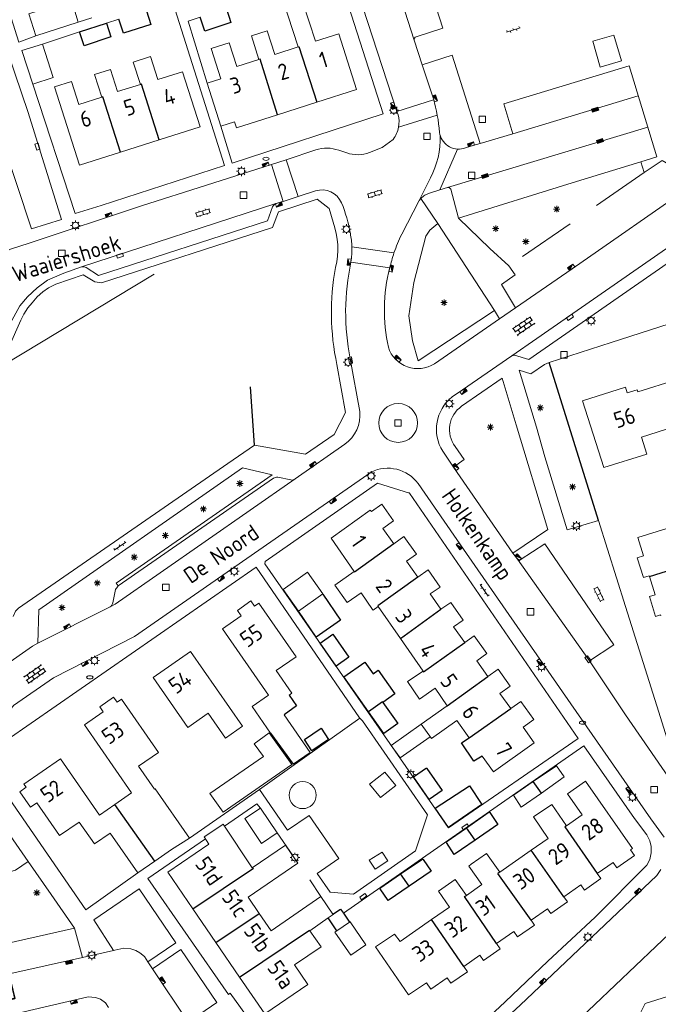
# Model space of a CAD drawing. Extents: x 168769 to 512904, y 516715 to 1559940.
# Tile 148 of 256: x 169766 to 169865, y 520023 to 520176. Entities that reach past the tile are written whole.
import ezdxf

# ---------------------------------------------------------------- set-up
doc = ezdxf.new("R2010")
doc.units = 0
doc.header["$MEASUREMENT"] = 0
doc.linetypes.add('LP', pattern=[14, 9, -5])
doc.layers.get('0').update_dxf_attribs({"linetype": 'CONTINUOUS'})
for name, color, linetype, lineweight in [('B01_HOOFDGEBOUW', 10, 'CONTINUOUS', 0), ('B02_bijgebouw', 12, 'CONTINUOUS', 0), ('B07_scheidingsmuur', 14, 'CONTINUOUS', 25), ('Q04_wegmarkering', 7, 'CONTINUOUS', 0), ('Q21_LANTAARNPAAL', 7, 'CONTINUOUS', 18), ('Q23_kolk', 7, 'CONTINUOUS', 18), ('Q26_BOOM', 7, 'CONTINUOUS', 18), ('Q28_rioolput', 7, 'CONTINUOUS', 18), ('Q92_BRANDKRAAN', 7, 'CONTINUOUS', 0), ('Q96_STRAATKOLK', 7, 'CONTINUOUS', 0), ('Q97_TROTTOIRKOLK', 7, 'CONTINUOUS', 0), ('S02_symb_open_verh', 7, 'CONTINUOUS', 13), ('T03_HEK', 34, 'CONTINUOUS', 0), ('T05_SCHUTTING', 7, 'CONTINUOUS', 25), ('T51_CULTUURSCHEIDING', 3, 'CONTINUOUS', 0), ('V00_kant_verharding', 252, 'CONTINUOUS', 0), ('V11_VERKEERSDREMPEL', 7, 'CONTINUOUS', 0)]:
    doc.layers.add(name, color=color, linetype=linetype, lineweight=lineweight)
for name, color, linetype in [('B11_dakrand_hoofdgebouw', 20, 'CONTINUOUS'), ('B14_dakrand_bijgebouw', 30, 'CONTINUOUS'), ('T20_TALUD', 34, 'CONTINUOUS'), ('Z02_Huisnummer', 253, 'CONTINUOUS'), ('Z06_STRAATNAAM', 7, 'CONTINUOUS')]:
    doc.layers.add(name, color=color, linetype=linetype)
doc.styles.add('ISOCP', font='isocp.shx', dxfattribs={"height": 1.8})

# ---------------------------------------------------------------- blocks, each defined once
blk = doc.blocks.new('Q21')
at = {"color": 0}
for points in [[(-1.5, 0), (-1, 0)], [(-1.06, 1.06), (-0.71, 0.71)], [(0, 1.5), (0, 1)], [(1.06, 1.06), (0.71, 0.71)], [(1.5, 0), (1, 0)], [(-1.06, -1.06), (-0.71, -0.71)], [(0, -1.5), (0, -1)], [(1.06, -1.06), (0.71, -0.71)]]:
    blk.add_lwpolyline(points, dxfattribs=at)
blk.add_circle((0, 0), 1, dxfattribs=at)
blk = doc.blocks.new('Q26')
at = {"color": 0}
for p, q in [((-1, 0), (1, 0)), ((-0.7, 0.7), (0.7, -0.7)), ((0.7, 0.7), (-0.7, -0.7)), ((0, 1), (0, -1))]:
    blk.add_line(p, q, dxfattribs=at)
blk = doc.blocks.new('Q28')
at = {"color": 0}
blk.add_lwpolyline([(1, 1), (1, -1), (-1, -1), (-1, 1)], close=True, dxfattribs=at)
blk = doc.blocks.new('Q23')
at = {"color": 0}
blk.add_lwpolyline([(0.99, -0.5), (-0.99, -0.5), (-0.99, 0.5), (0.99, 0.5), (0.99, -0.5)], dxfattribs=at)
blk = doc.blocks.new('Q97')
blk.add_hatch(color=256).paths.add_polyline_path([(-1, 1), (-1, 0), (1, 1)])
blk.add_line((1, 1), (-1, 0))
at = {"color": 0}
for points in [[(-1, 0), (-1, 1), (1, 1), (1, 0), (-1, 0)], [(0, 0.8), (0, 1)]]:
    blk.add_lwpolyline(points, dxfattribs=at)
blk = doc.blocks.new('Q96')
for p, q in [((-1, 0.88), (1, 0.88)), ((-1, 0.75), (1, 0.75)), ((-1, 0.63), (1, 0.63)), ((-1, 0.5), (1, 0.5)), ((-1, 0.38), (1, 0.38)), ((-1, 0.25), (1, 0.25)), ((-1, 0.12), (1, 0.12))]:
    blk.add_line(p, q)
at = {"color": 0}
blk.add_lwpolyline([(1, 1), (1, 0), (-1, 0), (-1, 1), (1, 1)], dxfattribs=at)
blk = doc.blocks.new('Q92')
at = {"color": 0}
blk.add_ellipse((0, 0), major_axis=(-0.991, 0), ratio=0.499983, start_param=1.570796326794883, end_param=7.853981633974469, dxfattribs=at)
blk = doc.blocks.new('S026')
for p, q in [((0, 0), (4.4, 0)), ((0.2, 0.5), (0.2, 0)), ((1.2, 0), (1.2, -0.5)), ((2.2, 0.5), (2.2, 0)), ((3.2, 0), (3.2, -0.5)), ((4.2, 0.5), (4.2, 0))]:
    blk.add_line(p, q)
blk = doc.blocks.new('S024')
at = {"color": 0}
for p, q in [((0, 1.2), (6.7, 1.2)), ((0, 0), (6.7, 0)), ((0.2, 1.2), (0.2, 0)), ((1.25, 1.5), (1.25, 1.2)), ((1.25, 0), (1.25, -1.2)), ((2.3, 1.2), (2.3, 0)), ((3.35, 1.5), (3.35, 1.2)), ((3.35, 0), (3.35, -1.2)), ((4.4, 1.2), (4.4, 0)), ((5.45, 1.5), (5.45, 1.2)), ((5.45, 0), (5.45, -1.2)), ((6.5, 1.2), (6.5, 0)), ((0, -1.2), (6.7, -1.2)), ((0.2, -1.2), (0.2, -1.5)), ((2.3, -1.2), (2.3, -1.5)), ((4.4, -1.2), (4.4, -1.5)), ((6.5, -1.2), (6.5, -1.5))]:
    blk.add_line(p, q, dxfattribs=at)
blk = doc.blocks.new('S022')
at = {"color": 0}
for p, q in [((0.01, 1.15), (0.31, 1.15)), ((0.31, -2.3), (0.31, 2.3)), ((0.31, 2.1), (1.51, 2.1)), ((0.31, 0), (1.51, 0)), ((1.51, -2.3), (1.51, 2.3)), ((1.51, 1.05), (1.81, 1.05)), ((0.01, -1.15), (0.31, -1.15)), ((0.31, -2.1), (1.51, -2.1)), ((1.51, -1.05), (1.81, -1.05))]:
    blk.add_line(p, q, dxfattribs=at)

msp = doc.modelspace()

# ---------------------------------------------------------------- linework, layer by layer
at = {"layer": 'B01_HOOFDGEBOUW'}
for p, q in [((169788.76, 520043.2), (169795.15, 520047.58)), ((169792.67, 520037.5), (169788.76, 520043.2))]:
    msp.add_line(p, q, dxfattribs=at)
for points in [[(169806.12, 520180.52), (169812.57, 520182.58), (169813.53, 520179.6), (169809.78, 520178.4), (169811.72, 520172.37), (169815.36, 520173.53), (169818.12, 520164.88), (169811.92, 520162.9)], [(169809.01, 520171.48), (169806.66, 520178.83)], [(169802.93, 520169.53), (169801.76, 520173.2), (169804.21, 520173.98), (169805.38, 520170.32), (169809.01, 520171.48)], [(169797.01, 520166.54), (169795.51, 520171.24), (169798.29, 520172.13), (169799.48, 520168.43), (169802.93, 520169.53)], [(169784.51, 520165.65), (169783.4, 520169.13), (169786.08, 520169.98), (169787.22, 520166.41), (169791.04, 520167.63), (169793.78, 520159.04), (169787.45, 520157.03)], [(169778.5, 520163.67), (169777.39, 520167.18), (169779.87, 520167.98), (169780.97, 520164.53), (169784.51, 520165.65)], [(169794.88, 520165.84), (169797.01, 520166.54)], [(169781.41, 520155.1), (169775.06, 520153.08), (169771.17, 520165.25), (169773.82, 520166.09), (169774.95, 520162.54), (169778.5, 520163.67)], [(169797.03, 520159.18), (169794.88, 520165.84)], [(169811.92, 520162.9), (169805.8, 520160.94)], [(169805.8, 520160.94), (169799.45, 520158.91), (169799.16, 520159.82)], [(169799.16, 520159.82), (169797.03, 520159.18)], [(169787.45, 520157.03), (169781.41, 520155.1)], [(169856.53, 520106.09), (169863.21, 520108.21), (169862.37, 520110.85), (169869.86, 520113.23), (169867.79, 520119.75), (169861.83, 520117.86), (169861.72, 520118.2), (169860.16, 520117.7), (169859.89, 520118.58), (169853.23, 520116.46), (169856.53, 520106.09)], [(169817.72, 520089.96), (169814.15, 520095.11), (169820.21, 520099.49), (169820.44, 520099.26), (169822.01, 520100.39), (169823.84, 520097.83), (169822.17, 520096.64), (169823.88, 520094.26)], [(169870.95, 520094.81), (169870.03, 520097.77), (169861.82, 520095.21), (169862.7, 520092.38), (169861.73, 520092.08), (169862.69, 520089.01), (169863.59, 520089.29), (169863.62, 520089.18)], [(169823.88, 520094.26), (169825.48, 520095.38), (169827.42, 520092.65), (169825.88, 520091.55), (169827.64, 520089.05)], [(169817.72, 520089.96), (169814.74, 520087.82), (169816.67, 520085.11), (169818.8, 520086.64)], [(169827.64, 520089.05), (169829.24, 520090.2), (169831.11, 520087.54), (169829.57, 520086.46), (169831.22, 520084.09)], [(169863.62, 520089.18), (169864.52, 520086.32), (169863.62, 520086.04), (169864.59, 520082.97), (169865.36, 520083.21), (169865.4, 520083.08)], [(169802.93, 520085.01), (169802.27, 520084.54), (169801.7, 520085.37), (169799.58, 520083.89), (169800.15, 520083.07), (169797.25, 520081.06)], [(169818.8, 520086.64), (169820.6, 520084.04)], [(169831.22, 520084.09), (169832.75, 520085.15), (169834.7, 520082.39), (169833.18, 520081.33), (169834.92, 520078.9)], [(169802.93, 520085.01), (169808.7, 520076.71), (169805.63, 520074.58), (169808.07, 520071.06), (169807.61, 520070.74)], [(169820.6, 520084.04), (169820.67, 520083.95), (169821.49, 520084.52)], [(169821.49, 520084.52), (169824.94, 520079.55)], [(169804.74, 520064.81), (169801.86, 520068.95), (169804.43, 520070.73), (169797.25, 520081.06)], [(169828.46, 520074.46), (169824.94, 520079.55)], [(169834.92, 520078.9), (169836.39, 520079.95), (169838.35, 520077.21), (169836.78, 520076.08), (169838.53, 520073.63)], [(169792.3, 520077.5), (169786.49, 520073.46), (169791.88, 520065.72), (169795.04, 520067.92), (169797.74, 520064.04), (169800.39, 520065.89), (169792.3, 520077.5)], [(169828.46, 520074.46), (169826.05, 520072.84)], [(169838.53, 520073.63), (169840.1, 520074.75), (169841.97, 520072.14), (169840.39, 520071.01), (169842.09, 520068.64)], [(169830.3, 520071.81), (169827.89, 520070.11), (169826.05, 520072.84)], [(169832.2, 520069.07), (169830.3, 520071.81)], [(169781.57, 520070.09), (169780.91, 520069.63), (169780.35, 520070.42), (169778.19, 520068.92), (169778.74, 520068.13), (169775.83, 520066.1)], [(169786.68, 520056.1), (169784.2, 520059.68), (169787.3, 520061.83), (169781.57, 520070.09)], [(169835.62, 520064.08), (169833.67, 520066.82), (169829.73, 520064.01), (169828.17, 520066.2), (169832.2, 520069.07)], [(169842.09, 520068.64), (169843.64, 520069.74), (169845.65, 520066.94), (169843.99, 520065.74), (169845.72, 520063.31), (169839.39, 520058.8), (169837.65, 520061.23)], [(169806.84, 520067.66), (169810.9, 520061.81), (169808.28, 520060)], [(169775.83, 520066.1), (169783.15, 520055.54), (169780.54, 520053.73)], [(169780.54, 520053.73), (169778.15, 520052.07), (169772.08, 520060.83), (169766.41, 520056.9), (169766.74, 520056.43)], [(169768.4, 520054.02), (169767.41, 520053.34), (169765.78, 520055.72), (169766.74, 520056.43)], [(169786.68, 520056.1), (169786.81, 520056.2), (169792.15, 520048.53)], [(169855.52, 520043.02), (169857.99, 520044.75), (169858.57, 520043.92), (169861.31, 520045.82), (169860.69, 520046.72), (169860.98, 520046.92), (169853.7, 520057.38), (169850.87, 520055.42), (169853.16, 520052.13), (169850.72, 520050.43)], [(169768.4, 520054.02), (169771.95, 520048.91), (169775, 520051.02), (169777.36, 520047.61), (169779.81, 520049.31), (169784.11, 520043.12)], [(169847.91, 520048.47), (169845.62, 520051.82), (169848.44, 520053.76), (169850.72, 520050.43)], [(169801.25, 520039.33), (169808.98, 520044.63), (169807.08, 520047.43), (169801.87, 520043.92), (169797.38, 520050.66), (169796.54, 520050.1), (169794.4, 520048.74), (169795.15, 520047.58)], [(169792.15, 520048.53), (169789.34, 520046.76)], [(169847.91, 520048.47), (169845.25, 520046.62)], [(169786.73, 520044.94), (169789.34, 520046.76)], [(169835.94, 520044.46), (169838.31, 520046.1)], [(169838.31, 520046.1), (169840.39, 520043.24)], [(169845.25, 520046.62), (169840.39, 520043.24)], [(169784.11, 520043.12), (169786.73, 520044.94)], [(169835.94, 520044.46), (169835.54, 520044.17), (169837.57, 520041.29)], [(169850.32, 520039.41), (169852.97, 520041.27), (169853.55, 520040.44), (169856.08, 520042.22), (169855.52, 520043.02)], [(169833.43, 520042.1), (169830.83, 520040.27)], [(169833.43, 520042.1), (169835.17, 520039.61)], [(169837.57, 520041.29), (169835.17, 520039.61)], [(169801.25, 520039.33), (169802.98, 520036.8)], [(169812.53, 520039.45), (169804.82, 520034.11)], [(169813.7, 520036.13), (169814.45, 520036.66), (169814.41, 520036.71), (169812.53, 520039.45)], [(169830.83, 520040.27), (169832.55, 520037.79)], [(169845.23, 520035.75), (169847.79, 520037.53), (169848.31, 520036.78), (169850.89, 520038.6), (169850.32, 520039.41)], [(169832.55, 520037.79), (169829.78, 520035.87)], [(169796.24, 520032.28), (169792.67, 520037.5)], [(169802.98, 520036.8), (169804.82, 520034.11)], [(169810.87, 520034.12), (169813.7, 520036.13)], [(169829.78, 520035.87), (169824.86, 520032.44)], [(169839.87, 520032.15), (169842.53, 520034.01), (169843.12, 520033.16), (169845.75, 520035), (169845.23, 520035.75)], [(169812.6, 520031.63), (169810.87, 520034.12)], [(169824.86, 520032.44), (169824.03, 520033.6), (169821.03, 520031.6)], [(169799.93, 520026.9), (169796.24, 520032.28)], [(169810.53, 520025.78), (169808.46, 520028.8), (169812.6, 520031.63)], [(169821.03, 520031.6), (169826.19, 520024.18)], [(169834.8, 520028.57), (169837.27, 520030.3), (169837.83, 520029.5), (169840.45, 520031.33), (169839.87, 520032.15)], [(169829, 520026.02), (169829.67, 520025.06), (169832.18, 520026.81), (169832.78, 520025.95), (169835.37, 520027.76), (169834.8, 520028.57)], [(169876.96, 520025.26), (169873.38, 520027.05), (169870.32, 520026.09), (169869.12, 520023.69), (169867.75, 520023.26), (169866.43, 520023.92), (169862.96, 520022.82), (169861.76, 520020.44), (169858.31, 520019.35), (169857.13, 520016.99), (169857.7, 520015.18), (169858.99, 520013.81), (169859.46, 520012.32), (169858.8, 520011), (169858.12, 520010.79), (169857.51, 520009.58), (169858.64, 520005.98), (169859.72, 520005.44), (169860.66, 520002.45), (169861.9, 520002.19), (169866.86, 520003.76)], [(169810.53, 520025.78), (169803.84, 520021.19), (169799.93, 520026.9)], [(169829, 520026.02), (169826.19, 520024.18)]]:
    msp.add_lwpolyline(points, dxfattribs=at)
msp.add_lwpolyline([(169804.53, 520064.87), (169808.06, 520059.94), (169797.4, 520052.54), (169795.32, 520055.43), (169803.63, 520061.2), (169802.19, 520063.16)], close=True, dxfattribs=at)
at = {"layer": 'B02_bijgebouw'}
for points in [[(169768.28, 520173.2), (169767.16, 520176.63), (169773.78, 520178.74), (169774.84, 520175.3)], [(169774.84, 520175.3), (169768.28, 520173.2)], [(169859.27, 520169.29), (169855.98, 520168.35), (169854.81, 520172.36), (169858.1, 520173.31), (169859.27, 520169.29)], [(169767.8, 520165.68), (169766.09, 520170.91), (169769.28, 520171.9)], [(169769.28, 520171.9), (169770.95, 520166.71), (169767.8, 520165.68)], [(169806.7, 520087.17), (169809.08, 520083.77), (169812.88, 520086.46), (169810.5, 520089.86), (169806.7, 520087.17)], [(169828.17, 520066.2), (169823.49, 520062.93), (169824.87, 520060.97), (169829.56, 520064.25)], [(169845.58, 520057.31), (169849.16, 520059.77)], [(169849.16, 520059.77), (169850.36, 520058.02), (169846.83, 520055.51)], [(169842.5, 520055.2), (169845.58, 520057.31)], [(169846.83, 520055.51), (169843.71, 520053.31), (169842.5, 520055.2)], [(169805.78, 520049.35), (169803.31, 520047.7), (169800.73, 520051.54), (169803.2, 520053.19)], [(169803.2, 520053.19), (169805.78, 520049.35)], [(169817.01, 520035.47), (169817.09, 520035.52), (169819.55, 520031.95), (169817.2, 520030.34), (169814.74, 520033.91), (169815.03, 520034.11)], [(169817.01, 520035.47), (169815.03, 520034.11)]]:
    msp.add_lwpolyline(points, dxfattribs=at)
at = {"layer": 'B07_scheidingsmuur'}
msp.add_line((169792.67, 520037.5), (169802.1, 520043.83), dxfattribs=at)
for points in [[(169809.01, 520171.48), (169809.15, 520171.53), (169811.92, 520162.9)], [(169805.8, 520160.94), (169803.11, 520169.58), (169802.93, 520169.53)], [(169787.45, 520157.03), (169784.67, 520165.7), (169784.51, 520165.65)], [(169781.41, 520155.1), (169778.66, 520163.72), (169778.5, 520163.67)], [(169823.88, 520094.26), (169817.8, 520089.84)], [(169863.62, 520089.18), (169871.9, 520091.77)], [(169817.8, 520089.84), (169817.72, 520089.96)], [(169827.64, 520089.05), (169821.42, 520084.62)], [(169821.42, 520084.62), (169821.49, 520084.52)], [(169824.94, 520079.55), (169831.22, 520084.09)], [(169828.53, 520074.36), (169834.92, 520078.9)], [(169828.46, 520074.46), (169828.53, 520074.36)], [(169832.2, 520069.07), (169838.53, 520073.63)], [(169822.18, 520069.59), (169822.12, 520069.68), (169819.97, 520068.14)], [(169835.62, 520064.08), (169842.09, 520068.64)], [(169804.74, 520064.81), (169808.28, 520060)], [(169846.83, 520055.51), (169845.58, 520057.31)], [(169786.73, 520044.94), (169780.54, 520053.73)], [(169836.52, 520048.18), (169835.17, 520050.11)], [(169850.72, 520050.43), (169850.48, 520050.26)], [(169850.48, 520050.26), (169855.52, 520043.02)], [(169850.32, 520039.41), (169845.25, 520046.62)], [(169826.26, 520041.03), (169824.96, 520042.94)], [(169840.39, 520043.24), (169840.09, 520043.04)], [(169845.23, 520035.75), (169840.09, 520043.04)], [(169834.9, 520039.43), (169835.17, 520039.61)], [(169839.87, 520032.15), (169834.9, 520039.43)], [(169796.24, 520032.28), (169802.98, 520036.8)], [(169834.8, 520028.57), (169829.78, 520035.87)], [(169799.93, 520026.9), (169810.8, 520034.23)], [(169810.8, 520034.23), (169810.87, 520034.12)]]:
    msp.add_lwpolyline(points, dxfattribs=at)
at = {"layer": 'B11_dakrand_hoofdgebouw'}
for points in [[(169807.61, 520070.74), (169808.76, 520069.06), (169806.84, 520067.66)], [(169837.65, 520061.23), (169836.33, 520060.47), (169834.42, 520063.3), (169835.62, 520064.08)]]:
    msp.add_lwpolyline(points, dxfattribs=at)
at = {"layer": 'B14_dakrand_bijgebouw'}
for p, q in [((169812.84, 520086.43), (169815.63, 520082.39)), ((169811.84, 520079.77), (169809.08, 520083.77)), ((169815.63, 520082.39), (169811.84, 520079.77))]:
    msp.add_line(p, q, dxfattribs=at)
for points in [[(169785.47, 520177.1), (169786.13, 520174.95), (169781.88, 520173.59), (169781.18, 520175.81)], [(169797.87, 520177.41), (169798.57, 520175.27), (169794.51, 520173.95), (169793.78, 520176.1)], [(169779.22, 520175.17), (169779.93, 520173.02), (169775.77, 520171.65), (169775.04, 520173.83)], [(169775.04, 520173.83), (169779.22, 520175.17)], [(169814.95, 520075.25), (169812.45, 520078.8), (169814.43, 520080.19), (169816.92, 520076.65), (169814.95, 520075.25)], [(169819.97, 520068.14), (169816.13, 520073.58), (169819.38, 520075.87), (169820.68, 520074.04), (169821.47, 520074.6), (169824.06, 520070.92), (169822.18, 520069.59)], [(169822.18, 520069.59), (169824.5, 520066.31), (169822.34, 520064.79)], [(169822.34, 520064.79), (169819.97, 520068.14)], [(169813.73, 520063.85), (169811.16, 520062.07), (169810.01, 520063.83), (169812.62, 520065.58), (169813.73, 520063.85)], [(169826.97, 520058.03), (169828.98, 520059.43), (169829.05, 520059.33)], [(169829.05, 520059.33), (169831.39, 520055.89), (169829.38, 520054.54)], [(169829.38, 520054.54), (169826.97, 520058.03)], [(169830.33, 520053.16), (169835.65, 520056.63), (169837.6, 520053.72)], [(169837.6, 520053.72), (169832.41, 520050.15), (169830.33, 520053.16)], [(169835.17, 520050.11), (169838.73, 520052.59), (169838.8, 520052.49)], [(169838.8, 520052.49), (169840.06, 520050.65), (169836.52, 520048.18)], [(169832.07, 520047.82), (169832.01, 520047.92), (169835.17, 520050.11)], [(169836.52, 520048.18), (169834.4, 520046.75), (169833.29, 520045.99), (169832.07, 520047.82)], [(169824.96, 520042.94), (169828.4, 520045.3), (169828.47, 520045.21)], [(169828.47, 520045.21), (169829.71, 520043.38), (169826.26, 520041.03)], [(169821.8, 520040.65), (169821.74, 520040.74), (169824.96, 520042.94)], [(169826.26, 520041.03), (169823, 520038.81), (169821.8, 520040.65)], [(169814.41, 520036.71), (169815.63, 520037.48), (169816.06, 520036.86)], [(169816.06, 520036.86), (169817.01, 520035.47)], [(169815.03, 520034.11), (169813.7, 520036.13)]]:
    msp.add_lwpolyline(points, dxfattribs=at)
at = {"layer": 'Q04_wegmarkering'}
for points in [[(169813.91, 520213.5), (169827.08, 520172.54)], [(169842.4, 520157.99), (169861.89, 520163.89)], [(169832.24, 520149.61), (169863.36, 520159.02)], [(169842.25, 520123.48), (169846.11, 520126.17), (169872.54, 520144.52), (169878.67, 520148.8)], [(169775.38, 520137.3), (169805.58, 520147.12)], [(169808.59, 520104.35), (169780.59, 520084.89), (169779.8, 520084.47)], [(169843.12, 520091.87), (169854.29, 520076.09)], [(169746.44, 520023.47), (169775.49, 520029.94)]]:
    msp.add_lwpolyline(points, dxfattribs=at)
at = {"layer": 'T03_HEK', "linetype": 'LP'}
msp.add_lwpolyline([(169862.83, 520151.94), (169841.79, 520137.47)], dxfattribs=at)
at = {"layer": 'T05_SCHUTTING'}
msp.add_lwpolyline([(169802.25, 520109.59), (169801.61, 520118.67)], dxfattribs=at)
at = {"layer": 'T20_TALUD'}
msp.add_lwpolyline([(169855.71, 520097.86), (169848.03, 520122.41)], dxfattribs=at)
at = {"layer": 'T51_CULTUURSCHEIDING'}
for points in [[(169839.55, 520130.49), (169827.69, 520122.69), (169826.78, 520125.79), (169826.21, 520129.7), (169827.02, 520134.86), (169828.85, 520142.07), (169829.52, 520143), (169830.75, 520144.02)], [(169763.14, 520121.97), (169786.65, 520136.16)], [(169803.02, 520056.07), (169818.64, 520067.14)], [(169767.06, 520044.9), (169765.08, 520043.52), (169764.21, 520043.27), (169763.5, 520043.28), (169762.8, 520043.55), (169757.94, 520046.42)]]:
    msp.add_lwpolyline(points, dxfattribs=at)
at = {"layer": 'V00_kant_verharding'}
for p, q in [((169802.62, 520053.85), (169797.56, 520050.38)), ((169802.62, 520053.85), (169803.2, 520053.19)), ((169785.68, 520042.24), (169794.64, 520048.38))]:
    msp.add_line(p, q, dxfattribs=at)
for points in [[(169827.36, 520173.05), (169831.52, 520174.38), (169818.48, 520214.97)], [(169784.08, 520200.71), (169782.41, 520205.7), (169804.64, 520212.54), (169805.19, 520212.3), (169805.98, 520211.59), (169810.05, 520199.05), (169822.22, 520161.07), (169798.79, 520153.42), (169797.03, 520159.18)], [(169787.14, 520179.24), (169788.97, 520179.79), (169780.82, 520205.18), (169757.46, 520197.89), (169765.61, 520172.22), (169768.28, 520173.2)], [(169811.54, 520200.89), (169824.38, 520161.43)], [(169756.1, 520173.46), (169757.41, 520173.61), (169757.74, 520173.44), (169763.07, 520156.82), (169767.57, 520143.21), (169772.27, 520144.65), (169767.08, 520161.26), (169759.73, 520182.87), (169759.14, 520184.81)], [(169785.47, 520177.1), (169789.53, 520178.38), (169797.57, 520153.04), (169778.41, 520146.81), (169774.37, 520145.61), (169767.8, 520165.68)], [(169774.84, 520175.3), (169776.97, 520176)], [(169779.22, 520175.17), (169781.18, 520175.81)], [(169794.88, 520165.84), (169791.91, 520175.48), (169793.78, 520176.1)], [(169769.28, 520171.9), (169775.04, 520173.83)], [(169830.05, 520163.41), (169828.3, 520168.71), (169827.08, 520172.54)], [(169837.32, 520156.49), (169832.99, 520170.21), (169828.3, 520168.71)], [(169862.3, 520153.64), (169864.76, 520154.39), (169860.48, 520168.52), (169841, 520162.64), (169842.4, 520157.99), (169837.32, 520156.49)], [(169837.32, 520156.49), (169835.96, 520156.08), (169834.72, 520155.71)], [(169784.66, 520146.77), (169804.91, 520153.2)], [(169851.62, 520150.33), (169862.3, 520153.64)], [(169870.51, 520150.17), (169869.55, 520151.56), (169865.61, 520153.84), (169862.83, 520151.94), (169862.3, 520153.64)], [(169833.97, 520144.85), (169851.62, 520150.33)], [(169842.81, 520130.95), (169851.6, 520137.01), (169870.51, 520150.17)], [(169830.75, 520144.02), (169828.09, 520147.91)], [(169832.74, 520149.35), (169833.97, 520144.85)], [(169784.66, 520146.77), (169767.2, 520140.98), (169764.32, 520140.03), (169762.92, 520139.39), (169761.99, 520138.77), (169761.21, 520137.84), (169757.92, 520128.45), (169757.75, 520128.29), (169752.25, 520129.91)], [(169838.83, 520140.16), (169833.97, 520144.85)], [(169839.55, 520130.49), (169830.75, 520144.02)], [(169838.83, 520140.16), (169841.79, 520137.47)], [(169772.59, 520136.33), (169775.38, 520137.3)], [(169841.79, 520137.47), (169842.78, 520136.04)], [(169764.52, 520128.94), (169765.76, 520131.24), (169766.94, 520132.63), (169768.44, 520134.04), (169770.06, 520135.24), (169772.59, 520136.33)], [(169775.59, 520136.05), (169771.35, 520134.61)], [(169840.61, 520134.54), (169842.78, 520136.04)], [(169771.35, 520134.61), (169770.22, 520134.05), (169769.36, 520133.4), (169768.49, 520132.64), (169767.68, 520131.7), (169766.99, 520130.91), (169766.39, 520129.96), (169765.91, 520129.02), (169764.11, 520124.9), (169763.14, 520121.97), (169759.17, 520110.01), (169754.05, 520094.25)], [(169842.81, 520130.95), (169840.61, 520134.54)], [(169840.31, 520129.22), (169839.55, 520130.49)], [(169840.31, 520129.22), (169842.81, 520130.95)], [(169848.03, 520122.41), (169848.06, 520122.42), (169857.69, 520125.54), (169872.67, 520130.34), (169878.6, 520111.17)], [(169830.21, 520122.21), (169840.31, 520129.22)], [(169848.03, 520122.41), (169847.32, 520122.12), (169845.21, 520120.68), (169843.37, 520121.22), (169846.07, 520112.39), (169847.36, 520107.78)], [(169764.76, 520082.95), (169765.12, 520083.79), (169765.57, 520084.25), (169798.1, 520106.72), (169802.25, 520109.59)], [(169810.19, 520108.18), (169802.25, 520109.59)], [(169847.36, 520107.78), (169850.84, 520096.42), (169855.71, 520097.86), (169859.93, 520084.52), (169865.11, 520068.08), (169867.65, 520059.96), (169868.33, 520058.82), (169882.8, 520063.4), (169891.62, 520066.22), (169889.92, 520071.07)], [(169768.57, 520078.79), (169768.7, 520083.97), (169800.37, 520106.04), (169804.98, 520104.98), (169780.77, 520088.16), (169781.08, 520087.7)], [(169833.2, 520106.19), (169842.4, 520092.8)], [(169803.88, 520091.53), (169821.36, 520103.66), (169826.31, 520102.13)], [(169827.68, 520103.64), (169834.72, 520093.42)], [(169826.26, 520102.21), (169826.31, 520102.13)], [(169826.31, 520102.13), (169852.55, 520064)], [(169842.4, 520092.8), (169847.85, 520096.47)], [(169865.9, 520048.64), (169863.82, 520051.49), (169851.41, 520069.36), (169834.72, 520093.42)], [(169870.19, 520052.82), (169859.92, 520067.69), (169854.29, 520076.09), (169858.08, 520078.53), (169847.38, 520094.26), (169843.52, 520091.76), (169843.12, 520091.87), (169842.41, 520092.78), (169842.4, 520092.8)], [(169803.88, 520091.53), (169803.85, 520091.14), (169832.39, 520050.09)], [(169784.11, 520043.12), (169776.01, 520037.39), (169759.72, 520060.97), (169802.5, 520090.63), (169818.55, 520067.23)], [(169707.62, 520036.46), (169748.08, 520064.62), (169767.73, 520078.35), (169768.57, 520078.79)], [(169818.64, 520067.14), (169819.04, 520066.72), (169829.14, 520052.13), (169827.26, 520046.55), (169817.62, 520039.83), (169813.98, 520040.12), (169811.98, 520043.03), (169815.33, 520045.34), (169810.74, 520052.03), (169807.36, 520049.77), (169803.02, 520056.07)], [(169818.64, 520067.14), (169818.55, 520067.23)], [(169832.39, 520050.09), (169852.55, 520064)], [(169816.06, 520036.86), (169853.43, 520062.84)], [(169853.43, 520062.84), (169861.31, 520051.56), (169863.21, 520049), (169863.71, 520048.08), (169863.89, 520047.22), (169863.89, 520046.23), (169863.7, 520045.19), (169863.21, 520044.3), (169855.19, 520036.23), (169847.83, 520029.38), (169841.2, 520023.06), (169833.27, 520015.68), (169832.05, 520015.57)], [(169757.24, 520059.03), (169767.06, 520044.9), (169770.64, 520039.74), (169774.26, 520034.53)], [(169821.81, 520054.84), (169820.13, 520056.92), (169822.51, 520058.78), (169824.19, 520056.7), (169821.81, 520054.84)], [(169792.15, 520048.53), (169803.02, 520056.07)], [(169805.78, 520049.35), (169808.22, 520045.83)], [(169820.09, 520045.08), (169820.98, 520043.71), (169822.96, 520044.96), (169822.07, 520046.33), (169820.09, 520045.08)], [(169832.37, 519978.24), (169835.9, 519975.29), (169845.24, 519985.48), (169846.4, 519987.15), (169847.44, 519988.94), (169847.9, 519990.91), (169847.97, 519992.57), (169847.83, 519993.62), (169845.83, 520000), (169840.71, 520016.29), (169840.59, 520017.57), (169840.71, 520018.51), (169841.06, 520019.39), (169841.48, 520020.19), (169842.25, 520021.35), (169843.55, 520022.55), (169864.8, 520042.68), (169865.39, 520043.62)], [(169785.68, 520042.24), (169798.18, 520024.22), (169798.47, 520024.42), (169806.49, 520013.29)], [(169810.82, 520042.05), (169812.53, 520039.45)], [(169780.35, 520031.04), (169777.27, 520035.84), (169784.32, 520040.65)], [(169784.32, 520040.65), (169790.04, 520032.26), (169785.67, 520029.29)], [(169851.98, 520019.66), (169867.8, 520034.67)], [(169733.7, 520026.41), (169734.73, 520024.74), (169736.29, 520022.83), (169737.07, 520022.13), (169738.17, 520021.72), (169739.03, 520021.69), (169739.75, 520021.76), (169746.44, 520023.47), (169745.48, 520027.99), (169760.7, 520031.45), (169774.26, 520034.53)], [(169774.26, 520034.53), (169775.49, 520029.94), (169780.35, 520031.04)], [(169780.35, 520031.04), (169780.53, 520031.08), (169781.92, 520031.43), (169783.02, 520031.32), (169783.8, 520031.07), (169784.42, 520030.69), (169785.14, 520030.1)], [(169785.14, 520030.1), (169785.67, 520029.29)], [(169786.4, 520028.21), (169790.77, 520031.19), (169796.37, 520022.98)], [(169785.67, 520029.29), (169786.4, 520028.21)], [(169786.4, 520028.21), (169791.92, 520019.9)], [(169776.38, 520023.83), (169762.57, 520020.64), (169760.67, 520020.21), (169753.48, 520018.54), (169750.41, 520017.84), (169748.65, 520017.43)], [(169779.56, 520022.19), (169779.1, 520022.93), (169778.3, 520023.49), (169777.55, 520023.75), (169776.38, 520023.83)], [(169796.37, 520022.98), (169791.92, 520019.9)]]:
    msp.add_lwpolyline(points, dxfattribs=at)
for points in [[(170020.16, 520195.75, 0.20706), (170015.6, 520196.34), (169991.96, 520188.76), (169973.33, 520182.83), (169950.85, 520175.63), (169932.39, 520169.72), (169931.4, 520169.49), (169928.18, 520168.99), (169920.02, 520167.66), (169919.02, 520167.46), (169918.05, 520167.18), (169901.42, 520161.73), (169884.1, 520152.53), (169883.04, 520151.85), (169878.67, 520148.8), (169878.39, 520146.18), (169844.88, 520122.9), (169842.67, 520123.57), (169842.25, 520123.48), (169834.59, 520118.17), (169832.97, 520117.08, 0.384483), (169831.51, 520108.63), (169833.2, 520106.19)], [(169827.08, 520172.54, -0.432762), (169827.36, 520173.05)], [(169831.01, 520158.2, 0.04964), (169830.05, 520163.41)], [(169824.38, 520161.43), (169824.56, 520160.93, -0.109876), (169824.64, 520159.01, -0.118073), (169823.81, 520157.11), (169822.08, 520155.85), (169820.12, 520155.07, -0.180487), (169816.57, 520155.02), (169815.35, 520155.42, 0.167551), (169811.76, 520155.47), (169807.18, 520153.95), (169804.91, 520153.2)], [(169834.72, 520155.71, -0.458677), (169831.01, 520158.2)], [(169828.09, 520147.91, -0.063144), (169828.71, 520148.44), (169829.29, 520148.72), (169831.03, 520149.25), (169832.24, 520149.61, -0.347443), (169832.74, 520149.35)], [(169781.08, 520087.7), (169805.18, 520104.45, -0.181976), (169805.86, 520104.59), (169807.9, 520104.19, 0.227959), (169808.59, 520104.35), (169816.29, 520109.73, 0.270322), (169818.6, 520114.81), (169817.13, 520123, -0.10189), (169817.23, 520138.03, 0.049624), (169817.39, 520140.42, 0.042919), (169817.14, 520142.5, 0.058056), (169815.77, 520147.23, 0.395241), (169811.73, 520149.09), (169809.03, 520148.21), (169806.68, 520147.46), (169805.58, 520147.12, 0.177367), (169805.04, 520146.6), (169804.24, 520144.44), (169777.98, 520135.94), (169776.09, 520137.18, 0.19617), (169775.38, 520137.3)], [(169830.21, 520122.21, -0.486925), (169823.05, 520124.8, -0.117865), (169823.27, 520137.14, -0.024955), (169823.92, 520139.46, -0.033037), (169825.13, 520142.39), (169827.77, 520147.52, -0.037937), (169828.09, 520147.91)], [(169810.19, 520108.18), (169814.62, 520111.26), (169816.38, 520114.68), (169815.05, 520122.13, -0.098486), (169814.84, 520137.2, 0.144713), (169814.49, 520144.22), (169813.85, 520146.39), (169812, 520147.81), (169805.95, 520145.87), (169805.04, 520143.42), (169778.46, 520134.81), (169777.45, 520134.98), (169775.59, 520136.05)], [(169833.2, 520106.19), (169834.85, 520107.35), (169833.45, 520109.4, -0.432344), (169834.44, 520115.62), (169840.75, 520119.98), (169842.93, 520112.77), (169847.85, 520096.47)], [(169827.68, 520103.64, 0.358011), (169820.38, 520105.41), (169783.6, 520079.86), (169771.02, 520073.45), (169764.78, 520069.1, 0.144026), (169764.42, 520068.53), (169764.06, 520066.45, -0.14181), (169763.68, 520065.88), (169731.23, 520043.32, -0.134417), (169730.59, 520043.2), (169728.53, 520043.54, 0.19718), (169727.85, 520043.38), (169727.82, 520043.38)], [(169768.57, 520078.79), (169779.8, 520084.47, 0.206307), (169780.24, 520085.09), (169780.63, 520087.13, -0.094317), (169781.08, 520087.7)], [(169811.83, 520055.2, 0.999763), (169807.62, 520055.2)], [(169807.62, 520055.2, 0.999763), (169811.83, 520055.2)]]:
    msp.add_lwpolyline(points, format="xyb", dxfattribs=at)
at = {"layer": 'V11_VERKEERSDREMPEL'}
for points in [[(169830.09, 520163.26), (169824.38, 520161.43)], [(169830.65, 520160.86), (169824.64, 520159.01)], [(169831.03, 520149.25), (169833.78, 520155.61)], [(169806.68, 520147.46), (169804.91, 520153.2)], [(169809.03, 520148.21), (169807.18, 520153.95)], [(169817.39, 520140.42), (169823.92, 520139.46)], [(169817.23, 520138.03), (169823.27, 520137.14)]]:
    msp.add_lwpolyline(points, dxfattribs=at)
for points in [[(169827.77, 520147.52), (169829.61, 520151.11, 0.123551), (169831.12, 520157.68, 0.123551)], [(169824.57, 520116.06, -1), (169824.57, 520110.02, -1), (169824.57, 520116.06)]]:
    msp.add_lwpolyline(points, format="xyb", dxfattribs=at)

# ---------------------------------------------------------------- block references
at = {"layer": 'Q21_LANTAARNPAAL', "xscale": 0.5, "yscale": 0.5}
for p in [(169823.9, 520161.66), (169800.21, 520152.15), (169774.42, 520143.73), (169816.52, 520143.16), (169854.57, 520128.93), (169816.8, 520122.49), (169832.52, 520116.03), (169820.37, 520104.8), (169852.28, 520097.02), (169799.1, 520089.99), (169777.38, 520076.12), (169846.85, 520075.17), (169826.52, 520058.41), (169860.98, 520054.89), (169808.52, 520045.5), (169854.07, 520033.13), (169776.95, 520030.32)]:
    msp.add_blockref('Q21', p, dxfattribs=at)
at = {"layer": 'Q23_kolk'}
for p, xscale, yscale, rotation in [((169768.51, 520155.97), 0.5, 0.5, 107.6855818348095), ((169781.32, 520139.04), 0.5, 0.5, 18.23056522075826), ((169851.27, 520129.44), 0.5, 0.5, 33.42003119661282), ((169817.17, 520122.76), 0.4999999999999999, 0.4999999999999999, 99.61108688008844), ((169854.07, 520076.32), 0.4999999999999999, 0.4999999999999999, 124.8014232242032), ((169835.02, 520050.25), 0.5, 0.5, 33.28389073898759), ((169819.14, 520039.44), 0.5, 0.5, 35.38740069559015)]:
    msp.add_blockref('Q23', p, dxfattribs=dict(at, xscale=xscale, yscale=yscale, rotation=rotation))
at = {"layer": 'Q26_BOOM', "xscale": 0.5, "yscale": 0.5}
for p in [(169849.22, 520146.27), (169839.73, 520143.24), (169844.42, 520141.22), (169831.71, 520131.74), (169846.66, 520115.38), (169838.91, 520112.38), (169799.96, 520103.62), (169851.68, 520103.1), (169794.3, 520099.67), (169788.39, 520095.55), (169783.55, 520092.18), (169777.81, 520088.17), (169772.32, 520084.34), (169768.42, 520040.02)]:
    msp.add_blockref('Q26', p, dxfattribs=at)
at = {"layer": 'Q28_rioolput', "xscale": 0.5, "yscale": 0.5}
for p in [(169837.67, 520160.24), (169829.06, 520157.57), (169836, 520151.53), (169800.54, 520148.44), (169772.3, 520139.41), (169850.36, 520123.62), (169824.54, 520113.02), (169788.46, 520087.49), (169845.15, 520083.69), (169864.37, 520056.03)]:
    msp.add_blockref('Q28', p, dxfattribs=at)
at = {"layer": 'Q92_BRANDKRAAN', "xscale": 0.5, "yscale": 0.5}
for p in [(169804.04, 520154.08), (169776.65, 520073.51), (169853.24, 520066.45)]:
    msp.add_blockref('Q92', p, dxfattribs=at)
at = {"layer": 'Q96_STRAATKOLK'}
for p, xscale, yscale, rotation in [((169855.27, 520161.49), 0.4999999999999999, 0.4999999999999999, 17.95806274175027), ((169856.02, 520156.62), 0.4999999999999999, 0.4999999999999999, 17.95806274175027), ((169838.14, 520151.17), 0.4999999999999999, 0.4999999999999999, 17.95806274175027), ((169773.35, 520029.46), 0.5, 0.5, 192.552174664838)]:
    msp.add_blockref('Q96', p, dxfattribs=dict(at, xscale=xscale, yscale=yscale, rotation=rotation))
at = {"layer": 'Q97_TROTTOIRKOLK'}
for p, xscale, yscale, rotation in [((169830.05, 520163.41), 0.5, 0.5, 287.0995611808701), ((169824.03, 520162.41), 0.4999999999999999, 0.4999999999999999, 108.680150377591), ((169835.96, 520156.08), 0.4999999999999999, 0.4999999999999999, 17.10040930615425), ((169804.05, 520152.93), 0.5, 0.5, 18.23056522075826), ((169805.99, 520147.22), 0.5000000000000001, 0.5000000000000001, 198.1352589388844), ((169779.67, 520145.11), 0.5, 0.5, 18.17618666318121), ((169817.2, 520137.99), 0.5, 0.5, 82.22319480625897), ((169823.26, 520137.1), 0.5, 0.5, 255.5458516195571), ((169851.6, 520137.01), 0.5, 0.5, 34.801423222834), ((169824.33, 520122.86), 0.5, 0.5, 314.4212744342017), ((169834.59, 520118.17), 0.4999999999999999, 0.4999999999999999, 215.112011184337), ((169811.49, 520106.37), 0.5, 0.5, 35.17203961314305), ((169833.29, 520106.06), 0.5, 0.5, 305.1720396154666), ((169814.28, 520101.14), 0.5, 0.5, 215.1720396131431), ((169834.3, 520094.02), 0.4999999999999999, 0.4999999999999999, 124.8014232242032), ((169843.02, 520092), 0.5, 0.5, 312.1345514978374), ((169796.91, 520089.1), 0.5, 0.5, 214.8967449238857), ((169773.23, 520081.15), 0.5, 0.5, 27.00815025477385), ((169775.76, 520075.86), 0.4999999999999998, 0.4999999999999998, 206.9118270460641), ((169846.81, 520075.98), 0.4999999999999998, 0.4999999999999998, 124.7414674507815), ((169860.63, 520056.09), 0.4999999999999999, 0.4999999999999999, 124.8014232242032), ((169862.02, 520040.03), 0.5, 0.5, 43.47653520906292), ((169787.7, 520026.24), 0.5, 0.5, 303.6542203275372), ((169847.26, 520026.06), 0.5, 0.5, 43.47653520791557), ((169774.11, 520023.29), 0.5000000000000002, 0.5000000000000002, 193.4304036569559)]:
    msp.add_blockref('Q97', p, dxfattribs=dict(at, xscale=xscale, yscale=yscale, rotation=rotation))
at = {"layer": 'S02_symb_open_verh'}
for name, p, xscale, yscale, rotation in [('S026', (169841.43, 520173.78), 0.5, 0.5, 18.16520046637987), ('S022', (169821.08, 520148.21), 0.4999999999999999, 0.4999999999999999, 106.8984978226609), ('S022', (169794.36, 520145.27), 0.4999999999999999, 0.4999999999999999, 106.8984978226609), ('S024', (169842.71, 520127.15), 0.5, 0.5, 34.79288470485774), ('S026', (169780.44, 520093.25), 0.5, 0.5, 34.64361408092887), ('S026', (169837.31, 520087.92), 0.5, 0.5, 304.625901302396), ('S022', (169855.36, 520086.22), 0.5, 0.5, 25.87994083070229), ('S024', (169769.48, 520074.95), 0.4999999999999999, 0.4999999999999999, 214.8988529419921)]:
    msp.add_blockref(name, p, dxfattribs=dict(at, xscale=xscale, yscale=yscale, rotation=rotation))

# ---------------------------------------------------------------- texts
at = {"layer": 'Z02_Huisnummer', "style": 'ISOCP'}
for s, rotation, p in [('1', 17, (169812.79, 520168.13)), ('2', 17, (169806.36, 520166.23)), ('3', 17, (169798.93, 520164.11)), ('4', 17, (169788.53, 520162.32)), ('5', 17, (169782.39, 520160.67)), ('6', 16.5418, (169775.57, 520158.89)), ('56', 17.7573, (169858.58, 520112.16)), ('1', 304.7644, (169817.11, 520094.43)), ('2', 304.7644, (169820.95, 520087.64)), ('3', 304.7644, (169824, 520082.92)), ('55', 34.8006, (169801.12, 520078.02)), ('4', 304.7644, (169827.66, 520077.67)), ('54', 34.8756, (169790.04, 520070.79)), ('5', 304.7644, (169830.98, 520072.91)), ('6', 304.7644, (169834.34, 520068.1)), ('53', 34.7305, (169779.62, 520062.95)), ('7', 304.7644, (169839.5, 520062.18)), ('52', 34.7397, (169770.11, 520053.89)), ('28', 35, (169854.18, 520048.02)), ('29', 35, (169849.04, 520044.2)), ('51d', 304.6833, (169792.9, 520044.51)), ('30', 35, (169843.61, 520040.37)), ('51c', 305, (169797.04, 520039.34)), ('31', 35, (169837.79, 520036.28)), ('32', 35, (169832.96, 520032.88)), ('51b', 305, (169800.46, 520034.11)), ('33', 34.5941, (169827.9, 520029.13)), ('51a', 305, (169804.12, 520028.36))]:
    msp.add_text(s, height=2.5, rotation=rotation, dxfattribs=at).set_placement(p)
at = {"layer": 'Z06_STRAATNAAM', "style": 'ISOCP'}
for s, rotation, p in [('Waaiershoek', 17.237, (169765.08, 520134.86)), ('Holkenkamp', 304.7564, (169831.23, 520101.71)), ('De Noord', 34.2773, (169792.34, 520087.96)), ('De Noord', 13.7736, (169752.6, 520020.44))]:
    msp.add_text(s, height=2.5, rotation=rotation, dxfattribs=at).set_placement(p)

doc.saveas('drawing.dxf')
